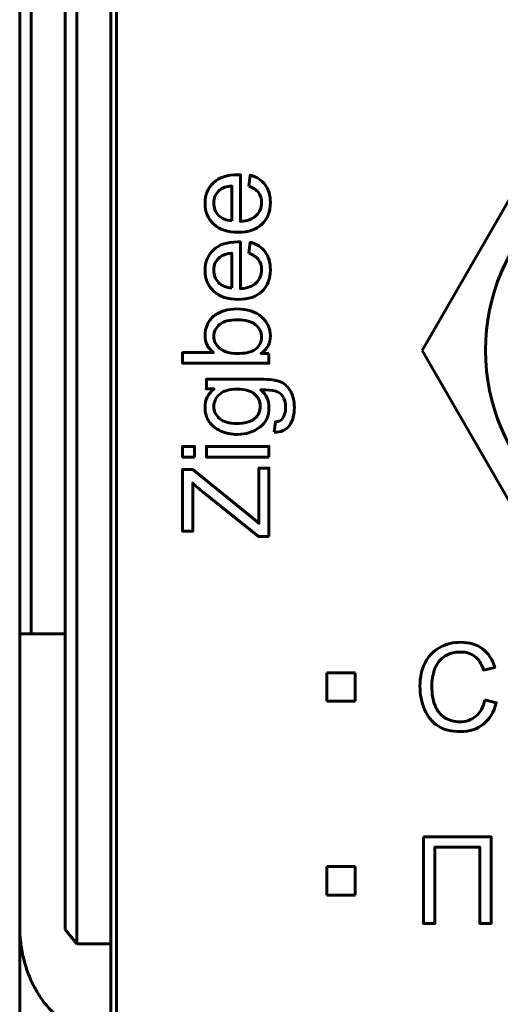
# Model space of a CAD drawing. Header units: millimetres. Extents: x -14 to 16, y -52 to 56.
# Tile 2 of 8: x -7 to 1, y -31 to -13. Entities that reach past the tile are written whole.
import ezdxf

# ---------------------------------------------------------------- set-up
doc = ezdxf.new("R2010")
doc.units = ezdxf.units.MM
doc.linetypes.add('K5LT32780', pattern=[0])
doc.linetypes.add('K5LT_BASIC', pattern=[0])

# ---------------------------------------------------------------- blocks, each defined once
blk = doc.blocks.new('U1')
at = {"color": 150, "linetype": 'K5LT32780', "lineweight": 60, "true_color": 0x0080ff}
for p, q in [((2.277, -15.26), (-0.032, -19.26)), ((6.896, -15.26), (2.277, -15.26)), ((9.205, -19.26), (6.896, -15.26)), ((-0.032, -19.26), (2.277, -23.26)), ((6.896, -23.26), (9.205, -19.26)), ((2.277, -23.26), (6.896, -23.26))]:
    blk.add_line(p, q, dxfattribs=at)

msp = doc.modelspace()

# ---------------------------------------------------------------- linework, layer by layer
at = {"color": 150, "linetype": 'K5LT32780', "lineweight": 60, "true_color": 0x0080ff}
for p, q in [((-7.09, 28.334), (-7.09, -24.227)), ((-6.89, -24.227), (-6.89, 28.334)), ((-6.29, -9.139), (-6.29, -29.411)), ((-6.09, -29.667), (-6.09, -9.447)), ((-5.49, -29.667), (-5.49, -12.347)), ((-5.39, -12.347), (-5.39, -34.747)), ((-7.09, -24.227), (-7.09, -29.347)), ((-6.89, -24.227), (-7.09, -24.227)), ((-6.89, -24.227), (-6.29, -24.227)), ((-1.703, -24.91), (-1.203, -24.91)), ((-1.703, -25.41), (-1.703, -24.91)), ((-1.203, -24.91), (-1.203, -25.41)), ((-1.203, -25.41), (-1.703, -25.41)), ((-1.703, -28.81), (-1.703, -28.31)), ((-1.703, -28.31), (-1.203, -28.31)), ((-1.203, -28.31), (-1.203, -28.81)), ((-1.203, -28.81), (-1.703, -28.81)), ((-7.09, -35.702), (-7.09, -29.347)), ((-6.09, -29.667), (-6.29, -29.411)), ((-5.49, -29.667), (-6.09, -29.667)), ((-5.49, -29.667), (-5.49, -31.267))]:
    msp.add_line(p, q, dxfattribs=at)
msp.add_circle((4.58, -19.257), 3.5, dxfattribs=at)
msp.add_circle((4.58, -19.257), 3.5, dxfattribs=at)
at = {"color": 150, "linetype": 'K5LT_BASIC', "lineweight": 60, "true_color": 0x0080ff}
for points, knots in [([(-3.072, -16.379), (-3.072, -16.379), (-3.047, -16.186), (-3.047, -16.186), (-2.935, -16.216), (-2.848, -16.272), (-2.786, -16.354), (-2.724, -16.436), (-2.693, -16.54), (-2.693, -16.667), (-2.693, -16.828), (-2.743, -16.955), (-2.842, -17.048), (-2.94, -17.142), (-3.079, -17.189), (-3.257, -17.189), (-3.441, -17.189), (-3.584, -17.142), (-3.686, -17.047), (-3.788, -16.952), (-3.839, -16.829), (-3.839, -16.678), (-3.839, -16.531), (-3.789, -16.412), (-3.689, -16.319), (-3.589, -16.226), (-3.449, -16.18), (-3.268, -16.18), (-3.257, -16.18), (-3.24, -16.18), (-3.218, -16.181), (-3.218, -16.181), (-3.218, -16.999), (-3.218, -16.999), (-3.098, -16.992), (-3.006, -16.958), (-2.942, -16.896), (-2.878, -16.835), (-2.846, -16.759), (-2.846, -16.667), (-2.846, -16.599), (-2.864, -16.541), (-2.9, -16.493), (-2.936, -16.445), (-2.993, -16.407), (-3.072, -16.379)], [0, 0, 0, 0, 0.066667, 0.066667, 0.066667, 0.133333, 0.133333, 0.133333, 0.2, 0.2, 0.2, 0.266667, 0.266667, 0.266667, 0.333333, 0.333333, 0.333333, 0.4, 0.4, 0.4, 0.466667, 0.466667, 0.466667, 0.533333, 0.533333, 0.533333, 0.6, 0.6, 0.6, 0.666667, 0.666667, 0.666667, 0.733333, 0.733333, 0.733333, 0.8, 0.8, 0.8, 0.866667, 0.866667, 0.866667, 0.933333, 0.933333, 0.933333, 1, 1, 1, 1]), ([(-3.371, -16.988), (-3.371, -16.988), (-3.371, -16.376), (-3.371, -16.376), (-3.463, -16.385), (-3.532, -16.408), (-3.579, -16.447), (-3.65, -16.506), (-3.686, -16.582), (-3.686, -16.677), (-3.686, -16.762), (-3.658, -16.834), (-3.6, -16.892), (-3.543, -16.95), (-3.467, -16.982), (-3.371, -16.988)], [0, 0, 0, 0, 0.2, 0.2, 0.2, 0.4, 0.4, 0.4, 0.6, 0.6, 0.6, 0.8, 0.8, 0.8, 1, 1, 1, 1]), ([(-3.072, -17.556), (-3.072, -17.556), (-3.047, -17.363), (-3.047, -17.363), (-2.935, -17.393), (-2.848, -17.449), (-2.786, -17.531), (-2.724, -17.613), (-2.693, -17.717), (-2.693, -17.845), (-2.693, -18.005), (-2.743, -18.132), (-2.842, -18.226), (-2.94, -18.32), (-3.079, -18.366), (-3.257, -18.366), (-3.441, -18.366), (-3.584, -18.319), (-3.686, -18.224), (-3.788, -18.129), (-3.839, -18.006), (-3.839, -17.855), (-3.839, -17.708), (-3.789, -17.589), (-3.689, -17.496), (-3.589, -17.403), (-3.449, -17.357), (-3.268, -17.357), (-3.257, -17.357), (-3.24, -17.357), (-3.218, -17.358), (-3.218, -17.358), (-3.218, -18.176), (-3.218, -18.176), (-3.098, -18.169), (-3.006, -18.135), (-2.942, -18.074), (-2.878, -18.013), (-2.846, -17.936), (-2.846, -17.845), (-2.846, -17.777), (-2.864, -17.718), (-2.9, -17.67), (-2.936, -17.622), (-2.993, -17.584), (-3.072, -17.556)], [0, 0, 0, 0, 0.066667, 0.066667, 0.066667, 0.133333, 0.133333, 0.133333, 0.2, 0.2, 0.2, 0.266667, 0.266667, 0.266667, 0.333333, 0.333333, 0.333333, 0.4, 0.4, 0.4, 0.466667, 0.466667, 0.466667, 0.533333, 0.533333, 0.533333, 0.6, 0.6, 0.6, 0.666667, 0.666667, 0.666667, 0.733333, 0.733333, 0.733333, 0.8, 0.8, 0.8, 0.866667, 0.866667, 0.866667, 0.933333, 0.933333, 0.933333, 1, 1, 1, 1]), ([(-3.371, -18.165), (-3.371, -18.165), (-3.371, -17.554), (-3.371, -17.554), (-3.463, -17.562), (-3.532, -17.585), (-3.579, -17.624), (-3.65, -17.683), (-3.686, -17.76), (-3.686, -17.854), (-3.686, -17.939), (-3.658, -18.011), (-3.6, -18.069), (-3.543, -18.127), (-3.467, -18.159), (-3.371, -18.165)], [0, 0, 0, 0, 0.2, 0.2, 0.2, 0.4, 0.4, 0.4, 0.6, 0.6, 0.6, 0.8, 0.8, 0.8, 1, 1, 1, 1]), ([(-2.717, -19.311), (-2.717, -19.311), (-2.717, -19.484), (-2.717, -19.484), (-4.232, -19.484), (-4.232, -19.484), (-4.232, -19.298), (-4.232, -19.298), (-3.691, -19.298), (-3.691, -19.298), (-3.79, -19.219), (-3.839, -19.119), (-3.839, -18.997), (-3.839, -18.93), (-3.825, -18.866), (-3.798, -18.805), (-3.771, -18.745), (-3.732, -18.696), (-3.683, -18.656), (-3.634, -18.618), (-3.575, -18.587), (-3.505, -18.565), (-3.436, -18.543), (-3.362, -18.532), (-3.283, -18.532), (-3.095, -18.532), (-2.95, -18.578), (-2.847, -18.671), (-2.745, -18.764), (-2.693, -18.876), (-2.693, -19.006), (-2.693, -19.135), (-2.747, -19.237), (-2.855, -19.311), (-2.855, -19.311), (-2.717, -19.311), (-2.717, -19.311)], [0, 0, 0, 0, 0.076923, 0.076923, 0.153846, 0.153846, 0.230769, 0.230769, 0.307692, 0.307692, 0.307692, 0.384615, 0.384615, 0.384615, 0.461538, 0.461538, 0.461538, 0.538462, 0.538462, 0.538462, 0.615385, 0.615385, 0.615385, 0.692308, 0.692308, 0.692308, 0.769231, 0.769231, 0.769231, 0.846154, 0.846154, 0.846154, 0.923077, 0.923077, 0.923077, 1, 1, 1, 1]), ([(-3.274, -19.313), (-3.143, -19.313), (-3.048, -19.295), (-2.989, -19.259), (-2.894, -19.201), (-2.846, -19.122), (-2.846, -19.022), (-2.846, -18.94), (-2.881, -18.87), (-2.952, -18.811), (-3.022, -18.752), (-3.127, -18.722), (-3.267, -18.722), (-3.41, -18.722), (-3.516, -18.751), (-3.584, -18.807), (-3.652, -18.864), (-3.686, -18.933), (-3.686, -19.013), (-3.686, -19.095), (-3.651, -19.165), (-3.58, -19.224), (-3.51, -19.283), (-3.408, -19.313), (-3.274, -19.313)], [0, 0, 0, 0, 0.125, 0.125, 0.125, 0.25, 0.25, 0.25, 0.375, 0.375, 0.375, 0.5, 0.5, 0.5, 0.625, 0.625, 0.625, 0.75, 0.75, 0.75, 0.875, 0.875, 0.875, 1, 1, 1, 1]), ([(-2.626, -20.694), (-2.626, -20.694), (-2.6, -20.514), (-2.6, -20.514), (-2.544, -20.506), (-2.504, -20.485), (-2.478, -20.451), (-2.444, -20.404), (-2.427, -20.341), (-2.427, -20.261), (-2.427, -20.175), (-2.444, -20.108), (-2.478, -20.061), (-2.512, -20.015), (-2.561, -19.983), (-2.622, -19.966), (-2.66, -19.957), (-2.74, -19.952), (-2.861, -19.953), (-2.765, -20.034), (-2.717, -20.136), (-2.717, -20.257), (-2.717, -20.408), (-2.771, -20.525), (-2.88, -20.608), (-2.989, -20.69), (-3.119, -20.732), (-3.271, -20.732), (-3.376, -20.732), (-3.473, -20.713), (-3.561, -20.675), (-3.65, -20.637), (-3.718, -20.582), (-3.766, -20.51), (-3.815, -20.438), (-3.839, -20.354), (-3.839, -20.256), (-3.839, -20.127), (-3.786, -20.02), (-3.68, -19.936), (-3.68, -19.936), (-3.815, -19.936), (-3.815, -19.936), (-3.815, -19.764), (-3.815, -19.764), (-2.867, -19.764), (-2.867, -19.764), (-2.695, -19.764), (-2.574, -19.782), (-2.503, -19.817), (-2.432, -19.851), (-2.376, -19.907), (-2.334, -19.982), (-2.293, -20.057), (-2.272, -20.15), (-2.272, -20.26), (-2.272, -20.391), (-2.301, -20.496), (-2.36, -20.577), (-2.419, -20.658), (-2.507, -20.696), (-2.626, -20.694)], [0, 0, 0, 0, 0.047619, 0.047619, 0.047619, 0.095238, 0.095238, 0.095238, 0.142857, 0.142857, 0.142857, 0.190476, 0.190476, 0.190476, 0.238095, 0.238095, 0.238095, 0.285714, 0.285714, 0.285714, 0.333333, 0.333333, 0.333333, 0.380952, 0.380952, 0.380952, 0.428571, 0.428571, 0.428571, 0.47619, 0.47619, 0.47619, 0.52381, 0.52381, 0.52381, 0.571429, 0.571429, 0.571429, 0.619048, 0.619048, 0.619048, 0.666667, 0.666667, 0.714286, 0.714286, 0.761905, 0.761905, 0.761905, 0.809524, 0.809524, 0.809524, 0.857143, 0.857143, 0.857143, 0.904762, 0.904762, 0.904762, 0.952381, 0.952381, 0.952381, 1, 1, 1, 1]), ([(-3.285, -20.541), (-3.141, -20.541), (-3.036, -20.513), (-2.97, -20.456), (-2.904, -20.398), (-2.871, -20.326), (-2.871, -20.24), (-2.871, -20.155), (-2.904, -20.083), (-2.97, -20.025), (-3.035, -19.967), (-3.138, -19.938), (-3.279, -19.938), (-3.413, -19.938), (-3.514, -19.968), (-3.582, -20.028), (-3.65, -20.087), (-3.684, -20.159), (-3.684, -20.243), (-3.684, -20.326), (-3.651, -20.396), (-3.584, -20.454), (-3.517, -20.512), (-3.417, -20.541), (-3.285, -20.541)], [0, 0, 0, 0, 0.125, 0.125, 0.125, 0.25, 0.25, 0.25, 0.375, 0.375, 0.375, 0.5, 0.5, 0.5, 0.625, 0.625, 0.625, 0.75, 0.75, 0.75, 0.875, 0.875, 0.875, 1, 1, 1, 1]), ([(-4.021, -21.13), (-4.021, -21.13), (-4.232, -21.13), (-4.232, -21.13), (-4.232, -20.943), (-4.232, -20.943), (-4.021, -20.943), (-4.021, -20.943), (-4.021, -21.13), (-4.021, -21.13)], [0, 0, 0, 0, 0.25, 0.25, 0.5, 0.5, 0.75, 0.75, 1, 1, 1, 1]), ([(-2.717, -21.13), (-2.717, -21.13), (-3.815, -21.13), (-3.815, -21.13), (-3.815, -20.943), (-3.815, -20.943), (-2.717, -20.943), (-2.717, -20.943), (-2.717, -21.13), (-2.717, -21.13)], [0, 0, 0, 0, 0.25, 0.25, 0.5, 0.5, 0.75, 0.75, 1, 1, 1, 1]), ([(-2.717, -22.52), (-2.717, -22.52), (-2.902, -22.52), (-2.902, -22.52), (-3.874, -21.744), (-3.874, -21.744), (-3.942, -21.689), (-4.002, -21.636), (-4.055, -21.586), (-4.055, -21.586), (-4.055, -22.431), (-4.055, -22.431), (-4.232, -22.431), (-4.232, -22.431), (-4.232, -21.347), (-4.232, -21.347), (-4.055, -21.347), (-4.055, -21.347), (-3.003, -22.199), (-3.003, -22.199), (-2.894, -22.29), (-2.894, -22.29), (-2.894, -21.322), (-2.894, -21.322), (-2.717, -21.322), (-2.717, -21.322), (-2.717, -22.52), (-2.717, -22.52)], [0, 0, 0, 0, 0.083333, 0.083333, 0.166667, 0.166667, 0.166667, 0.25, 0.25, 0.25, 0.333333, 0.333333, 0.416667, 0.416667, 0.5, 0.5, 0.583333, 0.583333, 0.666667, 0.666667, 0.75, 0.75, 0.833333, 0.833333, 0.916667, 0.916667, 1, 1, 1, 1])]:
    msp.add_open_spline(points, degree=3, knots=knots, dxfattribs=at)
at = {"color": 150, "linetype": 'K5LT32780', "lineweight": 60, "true_color": 0x0080ff}
for points, knots in [([(1.068, -25.386), (1.068, -25.386), (1.269, -25.437), (1.269, -25.437), (1.227, -25.602), (1.152, -25.727), (1.043, -25.813), (0.934, -25.9), (0.8, -25.943), (0.643, -25.943), (0.48, -25.943), (0.347, -25.91), (0.245, -25.843), (0.142, -25.777), (0.065, -25.681), (0.011, -25.555), (-0.042, -25.428), (-0.069, -25.293), (-0.069, -25.149), (-0.069, -24.991), (-0.039, -24.853), (0.022, -24.736), (0.082, -24.618), (0.168, -24.529), (0.279, -24.468), (0.39, -24.407), (0.512, -24.377), (0.646, -24.377), (0.797, -24.377), (0.925, -24.415), (1.028, -24.492), (1.131, -24.57), (1.203, -24.678), (1.244, -24.818), (1.244, -24.818), (1.047, -24.864), (1.047, -24.864), (1.012, -24.754), (0.961, -24.674), (0.894, -24.624), (0.827, -24.573), (0.743, -24.548), (0.642, -24.548), (0.526, -24.548), (0.429, -24.576), (0.273, -24.687), (0.218, -24.763), (0.186, -24.856), (0.155, -24.951), (0.139, -25.048), (0.139, -25.148), (0.139, -25.276), (0.158, -25.389), (0.195, -25.485), (0.232, -25.581), (0.291, -25.653), (0.37, -25.7), (0.449, -25.748), (0.534, -25.772), (0.626, -25.772), (0.738, -25.772), (0.833, -25.739), (0.91, -25.675), (0.988, -25.61), (1.041, -25.514), (1.068, -25.386)], [0, 0, 0, 0, 0.045455, 0.045455, 0.045455, 0.090909, 0.090909, 0.090909, 0.136364, 0.136364, 0.136364, 0.181818, 0.181818, 0.181818, 0.227273, 0.227273, 0.227273, 0.272727, 0.272727, 0.272727, 0.318182, 0.318182, 0.318182, 0.363636, 0.363636, 0.363636, 0.409091, 0.409091, 0.409091, 0.454545, 0.454545, 0.454545, 0.5, 0.5, 0.5, 0.545455, 0.545455, 0.545455, 0.590909, 0.590909, 0.590909, 0.636364, 0.636364, 0.636364, 0.681818, 0.681818, 0.727273, 0.727273, 0.727273, 0.772727, 0.772727, 0.772727, 0.818182, 0.818182, 0.818182, 0.863636, 0.863636, 0.863636, 0.909091, 0.909091, 0.909091, 0.954545, 0.954545, 0.954545, 1, 1, 1, 1]), ([(-0.009, -27.79), (-0.009, -27.79), (1.18, -27.79), (1.18, -27.79), (1.18, -29.306), (1.18, -29.306), (0.979, -29.306), (0.979, -29.306), (0.979, -27.968), (0.979, -27.968), (0.192, -27.968), (0.192, -27.968), (0.192, -29.306), (0.192, -29.306), (-0.009, -29.306), (-0.009, -29.306), (-0.009, -27.79), (-0.009, -27.79)], [0, 0, 0, 0, 0.125, 0.125, 0.25, 0.25, 0.375, 0.375, 0.5, 0.5, 0.625, 0.625, 0.75, 0.75, 0.875, 0.875, 1, 1, 1, 1])]:
    msp.add_open_spline(points, degree=3, knots=knots, dxfattribs=at)
msp.add_rational_spline([(-5.59, -31.267), (-6.469, -31.267), (-7.09, -30.472), (-7.09, -29.347)], [1, 0.804737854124, 0.804737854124, 1], degree=3, dxfattribs=at)

# ---------------------------------------------------------------- block references
msp.add_blockref('U1', (0, 0))

doc.saveas('drawing.dxf')
